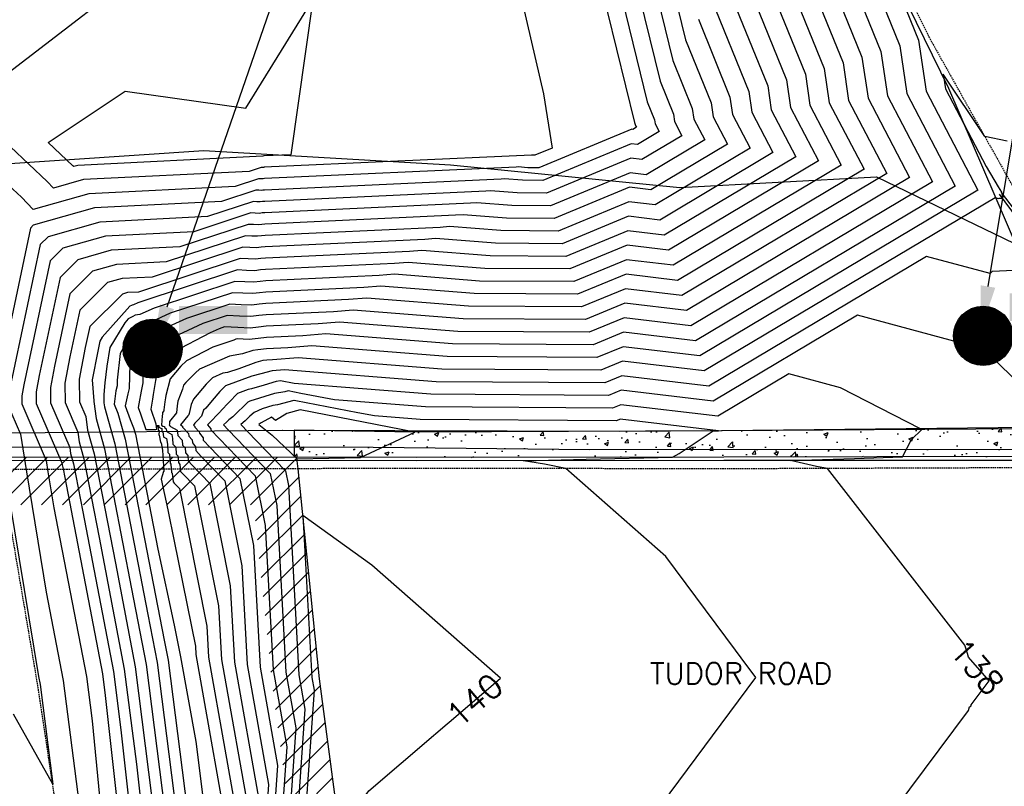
# Model space of a CAD drawing. Header units: feet. Extents: x 351431 to 355879, y 310968 to 329728.
# Tile 226 of 254: x 352768 to 352934, y 326915 to 327044. Entities that reach past the tile are written whole.
import ezdxf

# ---------------------------------------------------------------- set-up
doc = ezdxf.new("R2010")
doc.units = ezdxf.units.FT
doc.header["$MEASUREMENT"] = 0
doc.linetypes.add('D25', pattern=[0.375, 0.25, -0.125])
for name, color, linetype in [('EHID', 86, 'Continuous'), ('EHYSC', 161, 'Continuous'), ('ELID', 174, 'Continuous'), ('ELIG', 41, 'Continuous'), ('ELTCH-EG1', 253, 'Continuous'), ('ELTCN-EG1', 251, 'Continuous'), ('ELUEU', 153, 'UE'), ('ELUG', 153, 'EGASRT'), ('ELYCB-BACK', 5, 'Continuous'), ('ELYCB-FL', 2, 'Continuous'), ('ELYSP', 1, 'D25'), ('ELYSW-BACK', 2, 'Continuous'), ('ESMask', 155, 'Continuous'), ('ESU-Unknown', 3, 'Continuous'), ('ESUD', 5, 'Continuous'), ('ETRC', 2, 'Continuous'), ('ETTC', 252, 'Continuous'), ('ETU-Unknown', 3, 'Continuous'), ('ETUD', 4, 'Continuous')]:
    doc.layers.add(name, color=color, linetype=linetype)
doc.styles.add('L180', font='simplex.shx', dxfattribs={"height": 3.6})
doc.styles.add('L80', font='simplex', dxfattribs={"height": 4})
doc.styles.add('ROMANSM', font='romansm.shx')
doc.linetypes.add('EGASRT', pattern='A,0.15,-0.07,0.15,-0.04,["G",ROMANSM,S=0.08,R=0,X=-0.005,Y=-0.04],-0.12,0.15,-0.07,0.15,-0.04,[")",ROMANSM,S=0.08,R=0,X=-0.09,Y=-0.04],-0.075', length=1.015)
doc.linetypes.add('UE', pattern='A,0.25,-0.07,0.07,-0.07,0.07,-0.07,0.07,-0.07,0.25,-0.06,["UE",ROMANSM,S=0.08,R=0,X=-0.02,Y=-0.04],-0.175', length=1.225)

# ---------------------------------------------------------------- blocks, each defined once
blk = doc.blocks.new('ESUMHOLE')
at = {"ltscale": 0.5}
for radius in [0.1, 0.057]:
    blk.add_circle((0, 0), radius, dxfattribs=at)
at = {"layer": 'ESMask', "const_width": 0.1}
blk.add_lwpolyline([(-0.05, 0, 1), (0.05, 0, 1)], format="xyb", close=True, dxfattribs=at)
at = {"layer": 'ESMask', "color": 155}
blk.add_solid([(0.0899, 0.0499), (0.0899, 0.1445), (0.3206, 0.0499), (0.3206, 0.1445)], dxfattribs=at)

msp = doc.modelspace()

# ---------------------------------------------------------------- hatches: boundary and pattern name
at = {"layer": 'EHID'}
h = msp.add_hatch(dxfattribs=at)
h.set_pattern_fill('ANSI31', color=256, scale=20, style=0)
h.set_pattern_definition([(45, (-40.766, -171.4107), (-1.767766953, 1.767766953), [])])
h.paths.add_polyline_path([(352814.73, 326969.7), (352814.68, 326970.27), (352765.69, 326970.33), (352715.08, 326970.22), (352663.91, 326970.2), (352612.5, 326969.95), (352597.88, 326969.89), (352597.96, 326969.31), (352598.01, 326968.01), (352604.96, 326932.65), (352611.91, 326897.16), (352611.94, 326895.68), (352611.93, 326895.09), (352611.24, 326889.86), (352612.71, 326889.77), (352662.78, 326889.73), (352713.22, 326889.71), (352764.39, 326889.79), (352815.01, 326889.87), (352823.96, 326889.92), (352824.1, 326890.45), (352823.47, 326895.22), (352823.39, 326895.8), (352823.22, 326897.1), (352818.5, 326932.77), (352814.87, 326968.35)])
h.paths.add_polyline_path([(352663.93, 326962.14), (352715.09, 326962.16), (352765.69, 326962.27), (352807.39, 326962.22), (352810.5, 326931.84), (352814.98, 326897.93), (352764.37, 326897.85), (352713.22, 326897.77), (352662.79, 326897.79), (352619.96, 326897.83), (352619.96, 326898.02), (352612.87, 326934.2), (352607.43, 326961.87), (352612.54, 326961.89)], flags=16)
at = {"layer": 'EHYSC'}
h = msp.add_hatch(dxfattribs=at)
h.set_pattern_fill('AR-CONC', color=256, style=0)
h.set_pattern_definition([(50, (352814.198, 326970.264), (7.1726, -0.62752), [0.75, -8.25]), (355, (352814.198, 326970.264), (-1.3875, 7.52192), [0.6, -6.6]), (100.4514, (352814.796, 326970.212), (5.7851, 6.8944), [0.6374, -7.01142]), (46.184, (352814.198, 326972.264), (10.6724, -1.6552), [1.125, -12.375]), (96.636, (352815.088, 326972.126), (9.3466, 9.7412), [0.9561, -10.5171]), (351.184, (352814.198, 326972.264), (9.3466, 9.7412), [0.9, -9.9]), (21, (352815.198, 326971.764), (5.96907, -4.0262), [0.75, -8.25]), (326, (352815.198, 326971.764), (2.43315, 7.2515), [0.6, -6.6]), (71.4514, (352815.6956, 326971.4285), (8.40223, 3.2253), [0.6374, -7.01142]), (37.5, (352814.1982, 326970.264), (0.1216, 3.32894), [0, -6.52, 0, -6.7, 0, -6.625]), (7.5, (352814.1982, 326970.264), (2.630695, 3.94412), [0, -3.82, 0, -6.37, 0, -2.525]), (327.5, (352811.9682, 326970.264), (5.338224, -0.22555), [0, -2.5, 0, -7.8, 0, -10.35]), (317.5, (352810.968, 326970.264), (5.83186, 1.00105), [0, -3.25, 0, -5.18, 0, -7.35])])
h.paths.add_polyline_path([(352955.65, 326973.13), (352951.98, 326980.99), (352948.36, 326978.15), (352947.75, 326977.57, -0.742423), (352945.55, 326975.01), (352938.55, 326975.31), (352886.62, 326974.75), (352834.87, 326974.54), (352814.2, 326974.89), (352814.2, 326970.28), (352834.95, 326970.26), (352886.94, 326970.33), (352938.66, 326970.4), (352947.05, 326970.39), (352952.64, 326970.51, 0.614753)])

# ---------------------------------------------------------------- linework, layer by layer
msp.add_line((352814.2, 326974.89), (352814.2, 326970.27), dxfattribs=at)
at = {"layer": 'ELID'}
msp.add_lwpolyline([(352764.39, 326889.79), (352815.01, 326889.87), (352823.96, 326889.92), (352824.1, 326890.45), (352823.47, 326895.22), (352823.39, 326895.8), (352823.22, 326897.1), (352818.5, 326932.77), (352814.87, 326968.35), (352814.73, 326969.7), (352814.68, 326970.27), (352765.69, 326970.33)], dxfattribs=at)
at = {"layer": 'ELIG', "flags": 128}
for points in [[(352946.74, 326982.09), (352924.97, 327032.73), (352903.06, 327077.57), (352878.33, 327127.87), (352856.54, 327172.7), (352831.68, 327223.3), (352807, 327273.69), (352790.52, 327307.41), (352779.58, 327327.47), (352768.33, 327346.43)], [(352812.18, 326974.82), (352766.36, 326974.37), (352714.94, 326974.4), (352663.47, 326974.28), (352612.13, 326974.3), (352597.66, 326974.32), (352546.7, 326974.16)], [(352812.26, 326974.85), (352869.28, 326974.72), (352938.19, 326975.14)]]:
    msp.add_lwpolyline(points, dxfattribs=at)
at = {"layer": 'ELTCH-EG1', "flags": 128}
for points, elevation in [([(352865.48, 327065.18), (352873.96, 327030.44), (352875.19, 327027.42), (352875.29, 327026.74), (352875.98, 327025.43), (352872.29, 327023.23), (352871.27, 327023.35), (352856.27, 327017.15), (352852.86, 327017.17), (352849.78, 327017.41), (352849.22, 327017.37), (352809.2, 327015.53), (352808.94, 327015.5), (352808.64, 327015.46), (352808.22, 327015.48), (352807.75, 327015.5), (352801.9, 327013.57), (352780.43, 327012.5), (352770.07, 327009.56), (352769.58, 327009.08), (352763.31, 326979.36)], 120), ([(352834.62, 326974.56), (352815.26, 326978.3), (352812.99, 326977.72), (352811.08, 326976.54), (352810.36, 326977.06), (352809.26, 326976.43), (352808.52, 326976.09), (352808.25, 326975.86), (352810.49, 326974.01), (352814.7, 326970.05), (352825.45, 326970.26), (352834.62, 326974.56)], 140), ([(352765.28, 326967.79), (352770.96, 326933.17), (352771.22, 326931.81), (352773.37, 326914.93), (352766.7, 326926.83)], 120)]:
    msp.add_lwpolyline(points, dxfattribs=dict(at, elevation=elevation))
at = {"layer": 'ELTCN-EG1', "flags": 128}
for points, elevation in [([(352760.85, 327311.56), (352784.12, 327264.63), (352784.79, 327263.07), (352784.78, 327262.98), (352785.6, 327261.18), (352804.75, 327213.05), (352804.8, 327212.78), (352805.65, 327210.87), (352825.61, 327161.19), (352825.66, 327161.06), (352825.84, 327160.57), (352827.88, 327154.25), (352815.01, 327110.1), (352820.49, 327089.13), (352816.65, 327080.05), (352790.92, 327066.57), (352791.81, 327055.32), (352765.8, 327035.31)], 117), ([(352847.79, 327069.03), (352856.42, 327031.78), (352857.85, 327022.62), (352854.96, 327021.43), (352854.68, 327021.43), (352854.43, 327021.45), (352854.38, 327021.45), (352809.15, 327019.37), (352809.06, 327019.36), (352808.95, 327019.34), (352808.8, 327019.35), (352808.64, 327019.36), (352806.58, 327018.68), (352778.56, 327017.29), (352773.49, 327015.85), (352772.42, 327016.96), (352766.23, 327022.82)], 118), ([(352868.27, 327066.11), (352876.13, 327033.94), (352878.38, 327028.38), (352878.56, 327027.14), (352879.83, 327024.72), (352873.05, 327020.67), (352871.17, 327020.9), (352856.93, 327015.01), (352851.94, 327015.04), (352847.45, 327015.39), (352846.64, 327015.33), (352809.23, 327013.61), (352808.87, 327013.57), (352808.48, 327013.52), (352807.92, 327013.54), (352807.31, 327013.57), (352799.56, 327011.02), (352781.36, 327010.11), (352772.58, 327007.62), (352771.25, 327006.3), (352765.9, 326980.94)], 121), ([(352862.69, 327064.26), (352871.8, 327026.94), (352872, 327026.45), (352872.01, 327026.35), (352872.12, 327026.14), (352871.53, 327025.78), (352871.37, 327025.8), (352855.62, 327019.29), (352853.77, 327019.3), (352852.1, 327019.43), (352851.8, 327019.41), (352809.18, 327017.45), (352809, 327017.43), (352808.8, 327017.4), (352808.51, 327017.41), (352808.2, 327017.43), (352804.24, 327016.12), (352779.49, 327014.9), (352770.05, 327012.21), (352768.07, 327014.29), (352765.9, 327016.34)], 119), ([(352777.62, 327019.68), (352776.92, 327019.48), (352776.78, 327019.63), (352772.59, 327023.59), (352785.62, 327032.25), (352806.05, 327029.39), (352817.35, 327047.78), (352813.65, 327021.5), (352809.13, 327021.29), (352809.12, 327021.29), (352809.11, 327021.29), (352809.1, 327021.29), (352809.09, 327021.29), (352808.92, 327021.23), (352777.62, 327019.68)], 117), ([(352765.72, 326979.26), (352767.89, 326974.2), (352768.92, 326967.82), (352772.26, 326947.45), (352775.15, 326932.48), (352778.49, 326906.23)], 121)]:
    msp.add_lwpolyline(points, dxfattribs=dict(at, elevation=elevation))
at = {"layer": 'ELUEU', "flags": 128}
msp.add_lwpolyline([(352321.11, 327031.09), (352333.13, 327025.64), (352362.14, 327026.42), (352397.4, 327022.45), (352418, 327011.51), (352431.8, 327000.01), (352458.1, 326981.29), (352465.9, 326973.24), (352483.69, 326971.28), (352546.83, 326970.51), (352605.6, 326971.45), (352775.24, 326972.05), (352827.6, 326971.99), (352864.26, 326971.61), (352937.44, 326971.65), (352947.4, 326972.84), (352951.29, 326975.38), (352972.07, 326997.1), (352985.88, 327013.75), (353012.69, 327027.73), (353049.35, 327024.62), (353073.7, 327022.81), (353108.14, 327025.69), (353153.53, 327024.87), (353186.47, 327024.92), (353210.69, 327025.77), (353231.94, 327025.38), (353246.72, 327026.53), (353285.15, 327026.28), (353312.56, 327024.95), (353342.32, 327018.84), (353372.43, 327020.12), (353420.76, 327021.49), (353460.54, 327021.37), (353461.53, 327024.21), (353502.83, 327025.61), (353513.22, 327021.01), (353526.07, 327007.17), (353532.6, 327004.81), (353546.65, 327003.65)], dxfattribs=at)
at = {"layer": 'ELUG', "flags": 128}
msp.add_lwpolyline([(351628.51, 327009.58), (351727.98, 327005.72), (351879.5, 327005.44), (352016.06, 327009.05), (352139.04, 327008.19), (352229.02, 327010.07), (352291.51, 327009.48), (352327.51, 327011.59), (352363.93, 327007.9), (352394.05, 327008.4), (352418, 327011.51), (352467.76, 327008.79), (352500.86, 327009.66), (352541.02, 327012.64), (352573.71, 327015.89), (352629.09, 327014.46), (352764.36, 327019.9), (352798.92, 327022.22), (352840.68, 327019.81), (352879.46, 327015.94), (352912.78, 327017.78), (352940.99, 327004.09), (353016.09, 327000.07), (353073.16, 326999.6), (353126.27, 327000.8), (353171.7, 327001.07), (353207.47, 326998.86), (353258.09, 326998.92), (353287.96, 327003.27), (353330.55, 327004.17), (353359.99, 327004.54), (353394.26, 327005.2), (353432.44, 327004.83), (353487, 327004.74), (353514.94, 327004.34), (353526.78, 327004.41)], dxfattribs=at)
at = {"layer": 'ELYCB-BACK', "flags": 128}
msp.add_lwpolyline([(352933.53, 327014.83), (352938.65, 327007.88), (352942.38, 327000.76), (352949.12, 326986.79), (352951.98, 326980.99), (352955.65, 326973.13, -0.614753), (352952.64, 326970.51), (352947.05, 326970.39), (352938.66, 326970.4), (352886.94, 326970.33), (352834.88, 326970.25), (352765.69, 326970.33)], format="xyb", dxfattribs=at)
at = {"layer": 'ELYCB-FL', "flags": 128}
msp.add_lwpolyline([(352933.85, 327015.1), (352939.15, 327008.14), (352942.93, 327001.12), (352949.72, 326987.12), (352952.57, 326981.31), (352956.29, 326973.2, -0.519385), (352952.67, 326969.87), (352947.04, 326969.76), (352938.62, 326969.72), (352886.93, 326969.72), (352834.88, 326969.7), (352765.73, 326969.72)], format="xyb", dxfattribs=at)
at = {"layer": 'ELYSP', "flags": 128}
msp.add_lwpolyline([(352669.31, 326840.93), (352677.33, 326790.8), (352685.12, 326741.63), (352692.68, 326692.33), (352700.79, 326642.52), (352708.71, 326593.13), (352716.56, 326544.1), (352724.39, 326494.75), (352732.31, 326445.28), (352740.5, 326396.07), (352748.52, 326346.78), (352756.55, 326297.83), (352765.17, 326247.85), (352772.79, 326198.85), (352780.82, 326149.55), (352788.93, 326099.86), (352789.46, 326095.44), (352787.74, 326095.71), (352785.97, 326098.57), (352769.08, 326147.44), (352750.49, 326195.2), (352732.36, 326242.65), (352714.34, 326290.18), (352695.73, 326337.75), (352677.36, 326385.81), (352671.31, 326401.44), (352652.58, 326449.25), (352633.95, 326496.99), (352614.26, 326547.05), (352593.4, 326600.3), (352572.27, 326654.15), (352552.21, 326704.8), (352532.03, 326757.14), (352511.78, 326807.7), (352491.79, 326859.43), (352489.07, 326865.88), (352482.85, 326881.64), (352481.96, 326884.08), (352478.73, 326892.72, -0.387923), (352480.89, 326896.38), (352490.59, 326896.88), (352495.74, 326896.99), (352547.34, 326896.98), (352611.91, 326897.16), (352663.21, 326897.2), (352713.18, 326897.39), (352764.07, 326897.1), (352815.19, 326897.09), (352834.19, 326897.1), (352884.99, 326897.18), (352941.91, 326897.36), (352945.23, 326897.33), (352948.07, 326897.35, -0.343653), (352955.1, 326892.59), (352955.27, 326889.92), (352955.99, 326849.83), (352955.47, 326840.72), (352956.55, 326786.31), (352958.6, 326733.13), (352961.11, 326680.34), (352963.2, 326628.51), (352965.4, 326575.97), (352967.27, 326523.24), (352970, 326470.96), (352971.95, 326422.3), (352971.3, 326394.39), (352971.35, 326393.86), (352968.23, 326345.53), (352964.31, 326289.65), (352959.96, 326237.31), (352956.51, 326185.44), (352953.03, 326134.96), (352949.28, 326082.51), (352947.5, 326029.85), (352947.29, 325978.11), (352949.25, 325926.05), (352951.86, 325876.73), (352953.27, 325824.71), (352952.57, 325822.12), (352950.49, 325821.49), (352947.43, 325822.57), (352939.49, 325871.34), (352931.53, 325920.36), (352923.69, 325970.01), (352915.85, 326018.85), (352907.87, 326068.63), (352899.89, 326117.32), (352892.07, 326167.26), (352884.3, 326216.71), (352876.4, 326266.05), (352868.33, 326315.28), (352860.49, 326364.65), (352852.55, 326414.29), (352844.24, 326463.55), (352836.39, 326512.77), (352828.44, 326562.2), (352820.67, 326611.62), (352812.85, 326660.91), (352805.04, 326710.37), (352797.43, 326759.71), (352789.56, 326808.98), (352781.81, 326858.48), (352777.18, 326889.71), (352770.83, 326931.74), (352764.73, 326967.78), (352762.99, 326979.17), (352757.68, 327011.78), (352750.3, 327056.04), (352741.08, 327111.96), (352732.89, 327161.11), (352725.19, 327210.71), (352717, 327260.27), (352708.89, 327309.56), (352701.17, 327358.85), (352692.8, 327407.84), (352684.75, 327457.55), (352676.89, 327506.79), (352668.89, 327556.28), (352663.11, 327596.51), (352661.91, 327599.5), (352666.75, 327599.31), (352671.43, 327600.91), (352673.58, 327596.98), (352688.25, 327559.15), (352705.74, 327511.22), (352723.35, 327462.77), (352741.16, 327415.34), (352761.84, 327368.02), (352784.32, 327321.64), (352806.98, 327275.77), (352830.16, 327228.36), (352852.86, 327181.53), (352875.43, 327135.27), (352898.73, 327088.17), (352921.62, 327041.43), (352935.71, 327016.32), (352939.95, 327008.78), (352944.02, 327001.83), (352950.93, 326987.65), (352953.83, 326981.89), (352957.34, 326973.5, -0.461442), (352953.1, 326968.71), (352947.07, 326968.55), (352938.59, 326968.51), (352887.06, 326968.33), (352834.92, 326968.41), (352765.72, 326968.2), (352715.08, 326968.23), (352663.71, 326967.92), (352612.26, 326968.2), (352598.01, 326968.01), (352544.89, 326967.82), (352494, 326967.75), (352469.81, 326967.69), (352463.49, 326967.73), (352460.89, 326967.73), (352456.68, 326972.72), (352455.58, 326972.63), (352456.38, 326977.4), (352456.85, 326980.75), (352461.61, 327008.27), (352462.65, 327013.78), (352462.82, 327014.6), (352464.73, 327025.76), (352471.22, 327076.33), (352477.38, 327126.05), (352483.66, 327176.67), (352489.81, 327226.52), (352495.63, 327275.78), (352502.04, 327325.95), (352508.17, 327377.49), (352513.96, 327426.07), (352518.69, 327476.29), (352521.89, 327527.81), (352523.21, 327577.57), (352524.96, 327603.15), (352527.06, 327610.52), (352529.97, 327613.88), (352534.11, 327615.57), (352538.8, 327615.57), (352542.17, 327613.86), (352544.23, 327610.85), (352548.46, 327587.45), (352557.12, 327538.03), (352564.8, 327488.59), (352573.35, 327439.22), (352581.53, 327389.72), (352589.66, 327340.53), (352597.61, 327291.05), (352605.22, 327242.1), (352613.36, 327192.34), (352621.44, 327143.28), (352628.96, 327093.63), (352637.1, 327044.5), (352644.72, 326997.64), (352648.24, 326974.74), (352656.35, 326922.87), (352660.02, 326891.46), (352669.31, 326840.93)], format="xyb", dxfattribs=at)
at = {"layer": 'ELYSW-BACK', "flags": 128}
msp.add_lwpolyline([(352951.98, 326980.99), (352948.36, 326978.15), (352947.75, 326977.57, -0.742423), (352945.55, 326975.01), (352938.55, 326975.31), (352886.62, 326974.75), (352834.62, 326974.56), (352814.2, 326974.89)], format="xyb", dxfattribs=at)
at = {"layer": 'ETU-Unknown', "linetype": 'ByBlock', "lineweight": -2}
msp.add_lwpolyline([(352792.71, 326995.76), (352965.38, 327494.88)], dxfattribs=at)
at = {"layer": 'ETU-Unknown'}
msp.add_solid([(352793.89, 326995.35), (352790.26, 326988.67), (352791.53, 326996.17)], dxfattribs=at)
at = {"layer": 'ETUD', "linetype": 'ByBlock', "lineweight": -2}
msp.add_lwpolyline([(352931.63, 326999.2), (353006.73, 327451.2)], dxfattribs=at)
at = {"layer": 'ETUD'}
msp.add_solid([(352932.86, 326998.99), (352930.4, 326991.8), (352930.39, 326999.4)], dxfattribs=at)

# ---------------------------------------------------------------- block references
at = {"layer": 'ESU-Unknown', "xscale": 50, "yscale": 50, "zscale": 50}
msp.add_blockref('ESUMHOLE', (352790.26, 326988.67), dxfattribs=at)
at = {"layer": 'ESUD', "xscale": 50, "yscale": 50, "zscale": 50}
msp.add_blockref('ESUMHOLE', (352930.8, 326990.84), dxfattribs=at)

# ---------------------------------------------------------------- next in the draw order: texts
at = {"layer": 'ETRC', "insert": (352874.43, 326935.51), "char_height": 3.6, "width": 36.2199, "attachment_point": 1, "style": 'L180', "bg_fill": 3, "box_fill_scale": 1.5, "bg_fill_color": 256, "bg_fill_true_color": 13158600, "bg_fill_transparency": 16324528}
msp.add_mtext('TUDOR ROAD', dxfattribs=at)
at = {"layer": 'ETTC', "char_height": 4, "attachment_point": 5, "style": 'L80', "bg_fill": 3, "box_fill_scale": 1.2, "bg_fill_color": 256}
for s, insert, rotation, bg_fill_transparency in [('{138}', (352929.75, 326934.81, 138), 311.3444, 7019809), ('{140}', (352844.75, 326929.18, 140), 40.5969, 7019819)]:
    msp.add_mtext(s, dxfattribs=dict(at, insert=insert, rotation=rotation, bg_fill_transparency=bg_fill_transparency))

# ---------------------------------------------------------------- next in the draw order: linework, layer by layer
at = {"layer": 'ELTCH-EG1', "flags": 128}
for points, elevation in [([(352895.58, 327065.46), (352907.1, 327037.05), (352908.04, 327030.69), (352914.5, 327018.33), (352879.84, 326997.67), (352870.27, 326998.81), (352862.84, 326995.74), (352843.74, 326995.86), (352826.53, 326997.22), (352823.43, 326996.97), (352809.45, 326996.33), (352808.32, 326996.2), (352807.07, 326996.05), (352805.27, 326996.12), (352803.31, 326996.2), (352796.01, 326993.8), (352790.32, 326991.18), (352789.28, 326991.04), (352787.21, 326988.03), (352786.51, 326986.79), (352786.43, 326986.05), (352786.29, 326981.94), (352786.08, 326981.04), (352785.63, 326979.02), (352786.46, 326976.69), (352787.06, 326975.25), (352787.35, 326974.22), (352791.15, 326954.71), (352793.89, 326941.89), (352795, 326936.49), (352797.6, 326922.17), (352801.07, 326894.35)], 130), ([(352884.77, 327047.95), (352891.15, 327032.23), (352891.67, 327028.72), (352895.24, 327021.88), (352876.07, 327010.45), (352870.77, 327011.08), (352859.56, 327006.44), (352848.3, 327006.52), (352838.15, 327007.32), (352836.33, 327007.17), (352809.32, 327005.93), (352808.63, 327005.85), (352807.86, 327005.75), (352806.74, 327005.8), (352805.53, 327005.85), (352790.2, 327000.8), (352785.1, 327000.55), (352782.63, 326999.85), (352777.95, 326995.18), (352776.28, 326987.28), (352775.43, 326982.81), (352775.45, 326979.58), (352777.6, 326974.56), (352777.82, 326972.91), (352778.62, 326970.02), (352781.21, 326956.7), (352785.47, 326934.42), (352787.52, 326918.35), (352790.75, 326889.39)], 125), ([(352934.86, 327023.8), (352931.09, 327024.57), (352924.06, 327035.12), (352924.42, 327032.67), (352931.3, 327019.5), (352933.36, 327016.08), (352933.93, 327015.15), (352934.01, 327014.94), (352934.12, 327014.75), (352933.94, 327014.96), (352934.06, 327014.11), (352933.46, 327014.09), (352933.45, 327014.06), (352932.83, 327014.23), (352883.62, 326984.9), (352869.77, 326986.54), (352866.12, 326985.03), (352839.18, 326985.21), (352814.91, 326987.12), (352810.54, 326986.78), (352809.57, 326986.73), (352808.93, 326986.66), (352807.71, 326986.35), (352804.84, 326985.28), (352802.92, 326984.64), (352802.15, 326984.5), (352800.42, 326983.74), (352799.31, 326982.68), (352797.19, 326980.14), (352796.77, 326979.21), (352796.46, 326977.68), (352796.41, 326977.53), (352796.39, 326977.51), (352796.37, 326977.48), (352796.22, 326977.31), (352794.97, 326975.76), (352795.33, 326975.56), (352795.35, 326975.48), (352795.35, 326975.36), (352796.35, 326974.32), (352796.37, 326973.88), (352796.97, 326973.24), (352797.02, 326972.71), (352797.5, 326972.08), (352797.56, 326971.43), (352798.49, 326970.44), (352802.49, 326966.29), (352805.37, 326951.93), (352806.29, 326935.19), (352809.88, 326914.9), (352808.76, 326898.81)], 135), ([(352815.68, 326960.46), (352817.19, 326933.03), (352817.58, 326930.86), (352815.29, 326898.24), (352821.89, 326907.15), (352826.83, 326913.83), (352849.11, 326932.92), (352827.38, 326952.04), (352815.68, 326960.46)], 140)]:
    msp.add_lwpolyline(points, dxfattribs=dict(at, elevation=elevation))
at = {"layer": 'ELTCN-EG1', "flags": 128}
for points, elevation in [([(352902.07, 327075.96), (352916.68, 327039.94), (352917.87, 327031.88), (352926.06, 327016.2), (352882.11, 326990.01), (352869.97, 326991.45), (352864.81, 326989.32), (352841, 326989.47), (352819.56, 326991.16), (352815.7, 326990.86), (352809.52, 326990.57), (352808.13, 326990.41), (352806.6, 326990.22), (352804.58, 326990.31), (352804.34, 326990.26), (352804.03, 326990.13), (352800.43, 326988.95), (352795.99, 326986.62), (352795.04, 326985.72), (352793.23, 326983.59), (352792.52, 326980.75), (352792.45, 326980.36), (352792.35, 326979.65), (352792.17, 326978.34), (352792.15, 326978.14), (352791.95, 326977.88), (352791.95, 326977.82), (352791.94, 326977.74), (352791.92, 326977.59), (352791.86, 326977.31), (352791.78, 326975.71), (352792.01, 326975.57), (352792.26, 326975.49), (352792.25, 326975.31), (352792.46, 326975.19), (352792.57, 326975.12), (352792.64, 326974.69), (352792.75, 326974.58), (352793.53, 326974.15), (352793.63, 326973.49), (352793.69, 326972.53), (352794.21, 326971.99), (352794.26, 326970.82), (352794.56, 326970.51), (352794.66, 326969.39), (352794.9, 326969.09), (352795, 326967.89), (352795.45, 326967.42), (352797.36, 326965.44), (352801.43, 326945.13), (352801.93, 326936.05), (352806.81, 326908.51)], 133), ([(352899.91, 327072.46), (352913.49, 327038.97), (352914.59, 327031.48), (352922.21, 327016.91), (352881.35, 326992.56), (352870.07, 326993.9), (352864.15, 326991.46), (352841.91, 326991.6), (352821.88, 326993.18), (352818.28, 326992.89), (352809.49, 326992.49), (352808.19, 326992.34), (352806.76, 326992.16), (352804.68, 326992.25), (352802.42, 326992.35), (352801.51, 326992.04), (352800.02, 326991.36), (352793.76, 326988.07), (352791.44, 326985.32), (352790.95, 326984.66), (352790.94, 326984.14), (352790.78, 326983.29), (352790.38, 326980.94), (352790.27, 326980.15), (352789.98, 326978.44), (352790.81, 326975.94), (352790.8, 326975.72), (352791.2, 326975.66), (352791.32, 326975.64), (352791.33, 326975.39), (352791.65, 326975.2), (352791.8, 326975.15), (352791.8, 326974.68), (352791.92, 326974.61), (352791.98, 326974.57), (352792.12, 326973.76), (352792.18, 326973.69), (352792.62, 326973.44), (352792.77, 326972.49), (352792.86, 326971.12), (352793.14, 326970.83), (352793.21, 326969.3), (352793.35, 326969.14), (352793.48, 326967.73), (352793.6, 326967.59), (352793.73, 326966.13), (352793.93, 326965.91), (352794.8, 326965.01), (352799.46, 326941.73), (352799.75, 326936.48), (352805.27, 326905.32)], 132), ([(352897.74, 327068.96), (352910.29, 327038.01), (352911.32, 327031.09), (352918.35, 327017.62), (352880.6, 326995.12), (352870.17, 326996.36), (352863.49, 326993.6), (352842.83, 326993.73), (352824.21, 326995.2), (352820.86, 326994.93), (352809.47, 326994.41), (352808.26, 326994.27), (352806.91, 326994.1), (352804.97, 326994.19), (352802.87, 326994.28), (352798.76, 326992.92), (352792.09, 326989.85), (352791.52, 326989.56), (352791.31, 326989.31), (352788.68, 326985.73), (352788.59, 326982.91), (352788.33, 326981.46), (352787.94, 326979.34), (352787.81, 326978.73), (352788.2, 326977.62), (352789.1, 326975.01), (352790.79, 326974.98), (352790.97, 326975.03), (352790.92, 326975.41), (352790.9, 326975.56), (352791.15, 326975.53), (352791.18, 326974.89), (352791.29, 326974.82), (352791.35, 326974.81), (352791.34, 326974.04), (352791.38, 326974.02), (352791.39, 326974.01), (352791.59, 326972.82), (352791.6, 326972.8), (352791.72, 326972.74), (352791.92, 326971.49), (352792.03, 326969.7), (352792.07, 326969.66), (352792.14, 326967.91), (352792.09, 326967.91), (352791.89, 326967.17), (352791.74, 326966.56), (352792.84, 326961.42), (352793.93, 326956.11), (352797.5, 326938.33), (352797.57, 326936.91), (352803.73, 326902.13)], 131), ([(352873.86, 327067.95), (352880.45, 327040.94), (352884.76, 327030.31), (352885.11, 327027.93), (352887.53, 327023.3), (352874.56, 327015.56), (352870.97, 327015.99), (352858.24, 327010.72), (352850.12, 327010.78), (352842.8, 327011.35), (352841.49, 327011.25), (352809.27, 327009.77), (352808.75, 327009.71), (352808.17, 327009.64), (352807.33, 327009.67), (352806.42, 327009.71), (352794.88, 327005.91), (352783.23, 327005.33), (352777.61, 327003.73), (352774.6, 327000.74), (352771.09, 326984.11), (352770.57, 326981.39), (352770.58, 326979.42), (352774.9, 326969.35), (352774.95, 326968.99), (352775.13, 326968.35), (352775.7, 326965.39), (352781.77, 326933.66), (352782.24, 326929.95), (352786.83, 326888.77)], 123), ([(352871.07, 327067.03), (352878.29, 327037.44), (352881.57, 327029.34), (352881.84, 327027.53), (352883.68, 327024.01), (352873.8, 327018.12), (352871.07, 327018.44), (352857.59, 327012.87), (352851.03, 327012.91), (352845.13, 327013.37), (352844.06, 327013.29), (352809.25, 327011.69), (352808.81, 327011.64), (352808.33, 327011.58), (352807.63, 327011.61), (352806.87, 327011.64), (352797.22, 327008.46), (352782.29, 327007.72), (352775.09, 327005.68), (352772.93, 327003.52), (352768.5, 326982.53), (352768.14, 326980.68), (352768.15, 326979.34), (352772.25, 326969.77), (352772.56, 326967.85), (352773.57, 326961.73), (352779.09, 326933.16), (352780.04, 326925.66), (352783.61, 326889.02)], 122), ([(352893.42, 327061.95), (352903.91, 327036.08), (352904.77, 327030.3), (352910.65, 327019.04), (352879.09, 327000.23), (352870.37, 327001.27), (352862.18, 326997.88), (352844.65, 326997.99), (352828.86, 326999.24), (352826.01, 326999.01), (352809.42, 326998.25), (352808.38, 326998.13), (352807.23, 326997.99), (352805.56, 326998.06), (352803.76, 326998.13), (352793.26, 326994.68), (352789.22, 326992.82), (352787.87, 326992.63), (352787.4, 326992.39), (352786.05, 326990.1), (352784.78, 326987.84), (352784.28, 326983.32), (352784.25, 326982.41), (352784.04, 326981.52), (352783.76, 326979.27), (352784.39, 326977.74), (352785.6, 326973.38), (352792.23, 326939.31), (352792.88, 326935.95), (352798.08, 326895.16)], 129), ([(352912.26, 327059.67), (352919.87, 327040.9), (352921.14, 327032.27), (352929.91, 327015.49), (352882.86, 326987.45), (352869.87, 326989), (352865.46, 326987.18), (352840.09, 326987.34), (352817.23, 326989.14), (352813.12, 326988.82), (352809.54, 326988.65), (352808.07, 326988.48), (352807.2, 326988.37), (352805.48, 326987.79), (352803.25, 326987.38), (352798.21, 326985.18), (352797.55, 326984.56), (352795.87, 326982.96), (352795.5, 326982.52), (352795.32, 326981.82), (352794.53, 326979.79), (352794.42, 326979.02), (352794.28, 326977.84), (352793.12, 326976.32), (352793.1, 326975.97), (352793.08, 326975.73), (352793.16, 326975.68), (352793.17, 326975.63), (352793.32, 326975.48), (352794.43, 326974.85), (352794.49, 326974.48), (352794.52, 326973.95), (352795.28, 326973.16), (352795.32, 326972.35), (352795.76, 326971.87), (352795.84, 326971.05), (352796.2, 326970.59), (352796.28, 326969.66), (352796.97, 326968.93), (352799.93, 326965.86), (352803.4, 326948.53), (352804.11, 326935.62), (352808.35, 326911.71)], 134), ([(352891.26, 327058.45), (352900.72, 327035.12), (352901.49, 327029.9), (352906.8, 327019.75), (352878.33, 327002.79), (352870.47, 327003.72), (352861.53, 327000.02), (352845.56, 327000.12), (352831.18, 327001.26), (352828.59, 327001.05), (352809.4, 327000.17), (352808.44, 327000.06), (352807.39, 326999.93), (352805.86, 326999.99), (352804.2, 327000.06), (352790.51, 326995.55), (352788.13, 326994.46), (352787.33, 326994.35), (352786.92, 326994.14), (352786.15, 326993.75), (352785.55, 326993.07), (352783.05, 326988.89), (352782.51, 326985.73), (352782.16, 326982.89), (352782.01, 326980.89), (352782.03, 326979.5), (352782.12, 326978.8), (352783.86, 326972.54), (352789.48, 326943.66), (352791.03, 326935.57), (352795.44, 326900.95)], 128), ([(352889.1, 327054.95), (352897.53, 327034.16), (352898.22, 327029.51), (352902.94, 327020.46), (352877.58, 327005.34), (352870.57, 327006.17), (352860.87, 327002.16), (352846.47, 327002.25), (352833.51, 327003.28), (352831.17, 327003.09), (352809.37, 327002.09), (352808.5, 327001.99), (352807.54, 327001.87), (352806.15, 327001.93), (352804.64, 327001.99), (352787.77, 326996.43), (352787.04, 326996.09), (352786.79, 326996.06), (352786.67, 326996), (352786.43, 326995.88), (352781.71, 326990.61), (352781.31, 326989.95), (352781.02, 326988.23), (352780.06, 326983.38), (352780.3, 326979.82), (352780.3, 326979.73), (352780.69, 326976.83), (352782.11, 326971.7), (352786.72, 326948), (352789.18, 326935.19), (352792.8, 326906.75)], 127), ([(352886.93, 327051.45), (352894.34, 327033.19), (352894.94, 327029.11), (352899.09, 327021.17), (352876.82, 327007.9), (352870.67, 327008.63), (352860.21, 327004.3), (352847.38, 327004.39), (352835.83, 327005.3), (352833.75, 327005.13), (352809.35, 327004.01), (352808.57, 327003.92), (352807.7, 327003.81), (352806.45, 327003.86), (352805.09, 327003.92), (352787.87, 326998.25), (352786.03, 326998.16), (352785.15, 326997.9), (352779.63, 326992.4), (352778.88, 326988.86), (352777.86, 326983.52), (352777.88, 326979.66), (352778.95, 326977.17), (352779.25, 326974.87), (352780.36, 326970.86), (352783.97, 326952.35), (352787.32, 326934.81), (352790.16, 326912.55)], 126), ([(352882.61, 327044.44), (352887.95, 327031.27), (352888.39, 327028.32), (352891.39, 327022.59), (352875.31, 327013.01), (352870.87, 327013.53), (352858.9, 327008.58), (352849.21, 327008.65), (352840.48, 327009.34), (352838.91, 327009.21), (352809.3, 327007.85), (352808.69, 327007.78), (352808.01, 327007.69), (352807.04, 327007.74), (352805.98, 327007.78), (352792.54, 327003.35), (352784.16, 327002.94), (352780.12, 327001.79), (352776.28, 326997.96), (352773.69, 326985.69), (352773, 326982.1), (352773.01, 326979.5), (352776.25, 326971.96), (352776.38, 326970.95), (352776.87, 326969.18), (352778.46, 326961.04), (352783.62, 326934.04), (352784.88, 326924.15), (352788.79, 326889.08)], 124), ([(352935.98, 327001.89), (352932.32, 327001.76), (352932, 327001.37), (352921.19, 327004.29), (352884.37, 326982.34), (352869.67, 326984.09), (352866.78, 326982.89), (352838.27, 326983.08), (352812.59, 326985.11), (352810.47, 326984.94), (352808.59, 326984.43), (352807.06, 326984.04), (352802.58, 326982.37), (352801.66, 326981.42), (352800.37, 326979.92), (352799.26, 326978.63), (352798.88, 326978.26), (352798.54, 326977.23), (352797.91, 326976.55), (352797.43, 326976.04), (352797.18, 326975.74), (352797.43, 326975.49), (352797.43, 326975.41), (352798.17, 326974.61), (352798.19, 326974.37), (352798.8, 326973.58), (352798.84, 326973.19), (352800.01, 326971.94), (352805.05, 326966.72), (352807.34, 326955.33), (352808.47, 326934.76), (352811.42, 326918.09), (352810.05, 326898.46)], 136), ([(352939.79, 326979.88), (352932.85, 326986.71), (352927.29, 326989.56), (352909.55, 326994.34), (352885.13, 326979.79), (352869.57, 326981.64), (352867.43, 326980.75), (352837.35, 326980.95), (352814.24, 326982.77), (352811.9, 326983.22), (352811.16, 326983.09), (352809.15, 326982.47), (352807.02, 326981.89), (352806.42, 326981.74), (352804.65, 326981.08), (352801.82, 326978.13), (352801.76, 326978.06), (352800.78, 326977.1), (352800.71, 326977.04), (352800.68, 326976.93), (352800.2, 326976.42), (352799.58, 326975.76), (352800.1, 326975.08), (352800.11, 326974.96), (352801.53, 326973.45), (352807.62, 326967.14), (352809.3, 326958.73), (352810.65, 326934.32), (352812.96, 326921.28), (352811.34, 326898.12)], 137), ([(352909.05, 326970.07), (352917.17, 326970.37), (352918.69, 326973.31), (352920.42, 326975.01), (352920.2, 326975.11), (352906.64, 326982.04), (352897.91, 326984.4), (352885.88, 326977.23), (352869.47, 326979.18), (352868.09, 326978.61), (352836.44, 326978.82), (352821.03, 326980.03), (352815.36, 326981.11), (352813.23, 326981.52), (352812.66, 326981.38), (352810.89, 326981.07), (352806.73, 326979.79), (352806.38, 326979.62), (352806.19, 326979.47), (352804.14, 326977.42), (352803.85, 326977.16), (352803.14, 326976.61), (352802.75, 326976.22), (352802.27, 326975.79), (352803.05, 326974.96), (352810.18, 326967.57), (352811.27, 326962.13), (352812.83, 326933.89), (352814.5, 326924.47), (352812.63, 326897.77)], 138), ([(352853.05, 326969.71), (352863.61, 326969.96), (352878.26, 326970.32), (352879.34, 326970.94), (352885.1, 326974.75), (352886.01, 326974.75), (352869.37, 326976.73), (352868.74, 326976.47), (352835.53, 326976.69), (352827.83, 326977.29), (352824.99, 326977.83), (352814.51, 326979.86), (352814.24, 326979.91), (352814.16, 326979.89), (352811.4, 326979.19), (352810.62, 326979.06), (352808.81, 326978.5), (352807.45, 326977.85), (352806.73, 326977.26), (352805.92, 326976.45), (352805.18, 326975.81), (352807.72, 326973.2), (352812.75, 326968), (352813.24, 326965.53), (352815.01, 326933.46), (352816.04, 326927.67), (352813.92, 326897.43)], 139), ([(352876.35, 326911.5), (352892.36, 326933.03), (352877.13, 326953.51), (352860.21, 326968.37), (352856.57, 326969.13), (352853.05, 326969.71)], 139), ([(352905.84, 326897.24), (352928.32, 326927.41), (352928.49, 326928.06), (352928.79, 326928.22), (352928.78, 326928.32), (352928.77, 326928.41), (352931.81, 326932.46), (352928.32, 326936.43), (352928.17, 326937.1), (352927.72, 326938.51), (352904.48, 326968.39), (352902.62, 326968.75), (352898.22, 326969.72), (352909.05, 326970.07)], 138)]:
    msp.add_lwpolyline(points, dxfattribs=dict(at, elevation=elevation))

doc.saveas('drawing.dxf')
